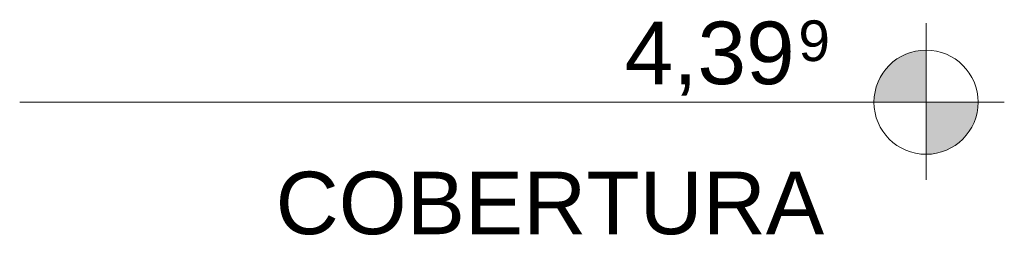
# Model space of a CAD drawing. Header units: millimetres. Extents: x -32613 to 52917, y -2150 to 8528.
# Tile 14 of 256: x 4764 to 7125, y 5009 to 5527. Entities that reach past the tile are written whole.
import ezdxf

# ---------------------------------------------------------------- set-up
doc = ezdxf.new("R2010")
doc.units = ezdxf.units.MM
doc.layers.add('A-FLOR-LEVL', color=51, linetype='Continuous', lineweight=9)
doc.styles.add('Arial', font='arial.ttf', dxfattribs={"height": 150})
doc.styles.add('Arial_1', font='arial.ttf', dxfattribs={"height": 97.483633})

# ---------------------------------------------------------------- blocks, each defined once
blk = doc.blocks.new('Level - M_Level Head ABNT-2835562-CORTE A - MANTER _ DEMOLIR')
at = {"layer": 'A-FLOR-LEVL'}
h = blk.add_hatch(color=256, dxfattribs=at)
edge = h.paths.add_edge_path(flags=0)
edge.add_line((6937.7, 1030), (6812.7, 1030))
edge.add_arc((6937.7, 1030), 125, 90, 180, ccw=False)
edge.add_line((6937.7, 1155), (6937.7, 1030))
h = blk.add_hatch(color=256, dxfattribs=at)
edge = h.paths.add_edge_path(flags=0)
edge.add_arc((6937.7, 1030), 125, -90, 0, ccw=False)
edge.add_line((6937.7, 905), (6937.7, 1030))
edge.add_line((6937.7, 1030), (7062.7, 1030))
for p, q in [((6937.7, 1219.5), (6937.7, 844)), ((6937.7, 1030), (6937.7, 1155)), ((6744.5, 1030), (7125.3, 1030)), ((6812.7, 1030), (6937.7, 1030)), ((7062.7, 1030), (6937.7, 1030)), ((6937.7, 1030), (6937.7, 905))]:
    blk.add_line(p, q, dxfattribs=at)
blk.add_circle((6937.7, 1030), 125, dxfattribs=at)
for start, end in [(90, 180), (270, 0)]:
    blk.add_arc((6937.7, 1030), 125, start, end, dxfattribs=at)

msp = doc.modelspace()

# ---------------------------------------------------------------- linework, layer by layer
at = {"layer": 'A-FLOR-LEVL'}
msp.add_line((6937.662, 5328.7), (4763.836, 5328.7), dxfattribs=at)

# ---------------------------------------------------------------- block references
msp.add_blockref('Level - M_Level Head ABNT-2835562-CORTE A - MANTER _ DEMOLIR', (0, 4298.7), dxfattribs=at)

# ---------------------------------------------------------------- texts
at = {"layer": 'A-FLOR-LEVL', "attachment_point": 1}
for s, insert, char_height, width, style in [('9', (6631.38, 5524.919), 97.484, 96.2025, 'Arial_1'), ('4,39', (6214.661, 5521.891), 150, 505.06312, 'Arial'), ('COBERTURA', (5377.661, 5161.895), 150, 1615.40031, 'Arial')]:
    msp.add_mtext(s, dxfattribs=dict(at, insert=insert, char_height=char_height, width=width, style=style))

doc.saveas('drawing.dxf')
